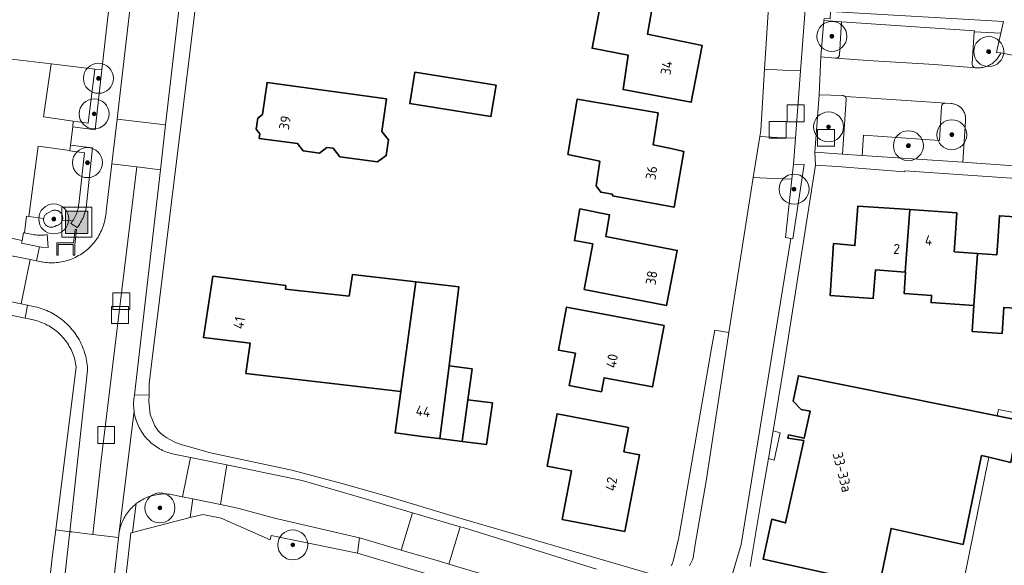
# Model space of a CAD drawing. Extents: x 154222 to 160093, y 456746 to 462495.
# Tile 56 of 254: x 157728 to 157859, y 460602 to 460674. Entities that reach past the tile are written whole.
import ezdxf
from ezdxf.enums import TextEntityAlignment as Align

# ---------------------------------------------------------------- set-up
doc = ezdxf.new("R2010")
doc.units = 0
doc.header["$LTSCALE"] = 0.75
doc.layers.get('0').update_dxf_attribs({"linetype": 'CONTINUOUS'})
for name, color, linetype, lineweight in [('B-XX-GR-BEPLANTING_CULTUUR_BODEMBEDEKKER-GV', 252, 'CONTINUOUS', 18), ('B-XX-GR-BEPLANTING_CULTUUR_BOSPLANTSOEN-GV', 252, 'CONTINUOUS', 18), ('B-XX-GR-BEPLANTING_CULTUUR_HEESTERS-GV', 252, 'CONTINUOUS', 18), ('B-XX-GR-BEPLANTING_CULTUUR_ROOS-GV', 252, 'CONTINUOUS', 18), ('B-XX-GR-BOOM-S', 252, 'CONTINUOUS', 25), ('B-XX-GR-HAAG-GV', 252, 'CONTINUOUS', 13), ('B-XX-IE-MEUBILAIR_WEGMEUBILAIR-S', 252, 'CONTINUOUS', 25), ('B-XX-OG-BEBOUWING-GV', 6, 'CONTINUOUS', 35), ('B-XX-OG-BEBOUWING-T18', 1, 'CONTINUOUS', 18), ('B-XX-OG-TERREIN_ERF-GV', 252, 'CONTINUOUS', 18), ('B-XX-RI-GWA_RIOOLPUT-S', 252, 'CONTINUOUS', 25), ('B-XX-VH-VERHARDING_BETONSTRAATSTEEN-GV', 252, 'CONTINUOUS', 18), ('B-XX-VH-VERHARDING_HALFVERHARDING-GV', 252, 'CONTINUOUS', 18), ('B-XX-VH-VERHARDING_STRAATBAKSTEEN-GV', 252, 'CONTINUOUS', 18), ('B-XX-VH-VERHARDING_TEGEL-GV', 252, 'CONTINUOUS', 18)]:
    doc.layers.add(name, color=color, linetype=linetype, lineweight=lineweight)
doc.styles.add('NLCS-ISO-M-T18', font='NLCS-ISO.ttf', dxfattribs={"height": 1.8})

# ---------------------------------------------------------------- blocks, each defined once
blk = doc.blocks.new('SIE-WEG_AFVALBAK-SO')
at = {"linetype": 'ByBlock', "lineweight": 18}
h = blk.add_hatch(color=0, dxfattribs=at)
h.dxf.hatch_style = 1
h.paths.add_polyline_path([(-1.5, -1.5), (1.5, -1.5), (1.5, 1.5), (-1.5, 1.5)])
at = {"color": 0, "linetype": 'ByBlock', "lineweight": 18}
for points in [[(-2, -2), (2, -2), (2, 2), (-2, 2)], [(-1.5, -1.5), (1.5, -1.5), (1.5, 1.5), (-1.5, 1.5)]]:
    blk.add_lwpolyline(points, close=True, dxfattribs=at)
blk = doc.blocks.new('SRI-PUT_INSPECTIEPUT_RIOOLPUT-SO')
at = {"color": 0, "linetype": 'ByBlock', "lineweight": 18}
blk.add_lwpolyline([(-1.125, -1.125), (1.125, -1.125), (1.125, 1.125), (-1.125, 1.125)], close=True, dxfattribs=at)
blk = doc.blocks.new('SIE-WEG_ZITBANK-SO')
at = {"color": 0, "linetype": 'ByBlock', "lineweight": 18}
blk.add_lwpolyline([(-0.91, -1.63), (-0.91, -0.2), (1.09, -0.2), (1.09, -1.63), (1.29, -1.63), (1.29, -0.21), (1.54, 1.78), (1.33, 1.78), (1.11, 0), (-1.11, 0), (-1.11, -1.63)], close=True, dxfattribs=at)
blk = doc.blocks.new('SGR-BOOM_01-SO')
at = {"linetype": 'ByBlock', "lineweight": 18}
h = blk.add_hatch(color=0, dxfattribs=at)
h.dxf.hatch_style = 1
edge = h.paths.add_edge_path()
edge.add_arc((0, 0), 0.25, 0, 360)
at = {"color": 0, "linetype": 'ByBlock', "lineweight": 18}
for radius in [2, 0.25]:
    blk.add_circle((0, 0), radius, dxfattribs=at)

msp = doc.modelspace()

# ---------------------------------------------------------------- linework, layer by layer
at = {"layer": 'B-XX-GR-BEPLANTING_CULTUUR_BODEMBEDEKKER-GV'}
for points in [[(157858.856, 460674.23), (157835.784, 460675.573), (157835.73, 460674.598), (157834.939, 460674.644), (157834.916, 460674.363), (157837.256, 460674.181), (157854.982, 460672.978), (157854.975, 460672.872), (157858.507, 460672.669)], [(157738.611, 460667.775), (157737.673, 460667.881), (157736.79, 460660.693), (157734.805, 460660.936), (157734.727, 460660.205), (157737.702, 460659.761)], [(157737.375, 460657.362), (157734.438, 460657.723), (157734.354, 460657.032), (157734.348, 460656.982), (157736.295, 460656.701), (157735.541, 460649.853), (157735.514, 460649.659), (157735.478, 460649.462), (157735.435, 460649.267), (157735.383, 460649.074), (157735.324, 460648.882), (157735.258, 460648.694), (157735.184, 460648.508), (157735.102, 460648.325), (157735.014, 460648.145), (157734.918, 460647.97), (157734.815, 460647.798), (157734.711, 460647.639), (157734.706, 460647.63), (157734.589, 460647.467), (157734.467, 460647.309), (157735.328, 460646.745), (157735.404, 460646.849), (157735.537, 460647.041), (157735.663, 460647.238), (157735.783, 460647.439), (157735.896, 460647.644), (157736.001, 460647.852), (157736.1, 460648.065), (157736.191, 460648.28), (157736.274, 460648.499), (157736.35, 460648.72), (157736.419, 460648.943), (157736.48, 460649.169), (157736.533, 460649.397)], [(157832.284, 460655.155), (157830.878, 460655.183), (157830.652, 460653.187), (157829.775, 460645.423), (157830.523, 460645.28), (157830.789, 460645.23)], [(157728.284, 460646.043), (157728.167, 460646.065), (157727.981, 460645.043), (157727.914, 460644.675), (157730.276, 460644.203), (157730.533, 460644.151), (157731.442, 460644.089), (157731.301, 460645.808), (157731.113, 460645.776), (157730.924, 460645.751), (157730.734, 460645.735), (157730.544, 460645.726), (157730.353, 460645.725), (157730.163, 460645.733), (157729.973, 460645.748), (157729.784, 460645.772), (157729.595, 460645.803), (157729.472, 460645.828), (157728.669, 460645.967)]]:
    msp.add_lwpolyline(points, close=True, dxfattribs=at)
at = {"layer": 'B-XX-GR-BEPLANTING_CULTUUR_BOSPLANTSOEN-GV'}
msp.add_lwpolyline([(157865.514, 460621.001), (157858.183, 460622.484), (157858.014, 460621.645), (157860.815, 460621.079), (157859.834, 460615.433), (157856.9, 460616.126), (157852.874, 460596.168), (157852.847, 460596.173), (157850.518, 460589.5), (157851.449, 460589.315), (157853.416, 460588.922), (157858.967, 460587.814), (157860.456, 460594.852)], close=True, dxfattribs=at)
at = {"layer": 'B-XX-GR-BEPLANTING_CULTUUR_HEESTERS-GV'}
for points in [[(157837.256, 460674.181), (157834.916, 460674.363), (157834.527, 460669.53), (157836.463, 460669.327), (157836.524, 460669.325), (157836.585, 460669.331), (157836.645, 460669.345), (157836.703, 460669.367), (157836.757, 460669.396), (157836.807, 460669.431), (157836.852, 460669.473), (157836.891, 460669.521), (157836.924, 460669.573), (157836.949, 460669.628), (157836.967, 460669.687), (157836.977, 460669.748), (157836.98, 460669.795)], [(157858.507, 460672.669), (157854.975, 460672.872), (157854.691, 460668.622), (157854.685, 460668.56), (157854.687, 460668.498), (157854.697, 460668.437), (157854.715, 460668.377), (157854.74, 460668.32), (157854.772, 460668.267), (157854.811, 460668.219), (157854.856, 460668.176), (157854.906, 460668.139), (157854.96, 460668.109), (157855.018, 460668.085), (157855.078, 460668.07), (157855.13, 460668.063), (157855.292, 460668.05), (157855.454, 460668.045), (157855.616, 460668.048), (157855.778, 460668.059), (157855.939, 460668.077), (157856.099, 460668.104), (157856.258, 460668.139), (157856.415, 460668.181), (157856.569, 460668.231), (157856.721, 460668.289), (157856.869, 460668.354), (157857.014, 460668.426), (157857.156, 460668.506), (157857.294, 460668.592), (157857.427, 460668.685), (157857.555, 460668.784), (157857.678, 460668.889), (157857.796, 460669.001), (157857.908, 460669.118), (157858.015, 460669.241), (157858.115, 460669.368), (157858.209, 460669.501), (157858.296, 460669.637), (157858.376, 460669.778), (157858.45, 460669.923), (157858.501, 460670.037), (157857.914, 460670.106), (157857.983, 460670.32)], [(157837.405, 460664.344), (157834.278, 460664.466), (157833.694, 460656.82), (157837.377, 460656.551), (157837.88, 460663.846), (157837.883, 460663.906), (157837.878, 460663.965), (157837.866, 460664.023), (157837.845, 460664.08), (157837.817, 460664.132), (157837.783, 460664.181), (157837.75, 460664.217), (157837.742, 460664.225), (157837.696, 460664.262), (157837.645, 460664.294), (157837.591, 460664.318), (157837.533, 460664.335), (157837.474, 460664.344), (157837.415, 460664.345)], [(157851.895, 460663.292), (157851.137, 460663.356), (157851.073, 460663.356), (157851.011, 460663.347), (157850.95, 460663.331), (157850.892, 460663.307), (157850.837, 460663.276), (157850.787, 460663.238), (157850.742, 460663.195), (157850.703, 460663.146), (157850.67, 460663.092), (157850.645, 460663.034), (157850.627, 460662.974), (157850.616, 460662.912), (157850.614, 460662.872), (157850.323, 460658.376), (157840.189, 460659.079), (157840.013, 460656.357), (157853.46, 460655.46), (157853.799, 460660.941), (157853.814, 460661.068), (157853.821, 460661.196), (157853.82, 460661.324), (157853.811, 460661.452), (157853.794, 460661.579), (157853.769, 460661.705), (157853.736, 460661.829), (157853.696, 460661.95), (157853.648, 460662.069), (157853.593, 460662.185), (157853.53, 460662.297), (157853.461, 460662.405), (157853.385, 460662.508), (157853.304, 460662.606), (157853.216, 460662.699), (157853.122, 460662.787), (157853.023, 460662.868), (157852.919, 460662.943), (157852.811, 460663.012), (157852.698, 460663.073), (157852.582, 460663.128), (157852.463, 460663.175), (157852.341, 460663.214), (157852.217, 460663.246), (157852.091, 460663.27), (157851.964, 460663.287)]]:
    msp.add_lwpolyline(points, close=True, dxfattribs=at)
at = {"layer": 'B-XX-GR-BEPLANTING_CULTUUR_ROOS-GV'}
for points in [[(157732.466, 460649.059), (157732.376, 460649.065), (157732.285, 460649.062), (157732.194, 460649.051), (157732.105, 460649.033), (157732.018, 460649.006), (157731.935, 460648.973), (157731.441, 460648.724), (157731.361, 460648.683), (157731.285, 460648.636), (157731.213, 460648.582), (157731.146, 460648.521), (157731.085, 460648.455), (157731.03, 460648.384), (157730.982, 460648.308), (157730.941, 460648.229), (157730.906, 460648.146), (157730.88, 460648.06), (157730.861, 460647.972), (157730.859, 460647.953), (157730.85, 460647.883), (157730.847, 460647.793), (157730.852, 460647.703), (157730.865, 460647.614), (157730.885, 460647.527), (157730.914, 460647.442), (157730.95, 460647.359), (157730.993, 460647.28), (157731.043, 460647.205), (157731.099, 460647.135), (157731.162, 460647.071), (157731.229, 460647.012), (157731.302, 460646.959), (157731.38, 460646.913), (157731.46, 460646.874), (157731.545, 460646.843), (157731.631, 460646.819), (157731.72, 460646.803), (157731.809, 460646.795), (157731.899, 460646.794), (157731.989, 460646.802), (157732.077, 460646.818), (157732.164, 460646.841), (157732.245, 460646.871), (157732.362, 460646.9), (157732.565, 460647.004), (157732.768, 460647.076), (157732.85, 460647.115), (157732.928, 460647.162), (157733.002, 460647.215), (157733.071, 460647.274), (157733.135, 460647.339), (157733.192, 460647.41), (157733.243, 460647.485), (157733.288, 460647.565), (157733.325, 460647.648), (157733.354, 460647.734), (157733.358, 460647.749), (157733.376, 460647.822), (157733.391, 460647.912), (157733.397, 460648.003), (157733.395, 460648.094), (157733.385, 460648.185), (157733.368, 460648.274), (157733.343, 460648.361), (157733.31, 460648.446), (157733.269, 460648.528), (157733.222, 460648.605), (157733.168, 460648.679), (157733.108, 460648.747), (157733.042, 460648.81), (157732.971, 460648.867), (157732.895, 460648.917), (157732.815, 460648.96), (157732.731, 460648.996), (157732.645, 460649.025), (157732.556, 460649.046)], [(157829.073, 460619.381), (157828.131, 460619.626), (157827.508, 460615.94), (157828.272, 460615.753)]]:
    msp.add_lwpolyline(points, close=True, dxfattribs=at)
at = {"layer": 'B-XX-GR-HAAG-GV'}
for points in [[(157858.856, 460674.23), (157835.784, 460675.573), (157835.73, 460674.598), (157834.939, 460674.644), (157834.916, 460674.363), (157837.256, 460674.181), (157854.982, 460672.978), (157854.975, 460672.872), (157858.507, 460672.669)], [(157738.611, 460667.775), (157737.673, 460667.881), (157736.79, 460660.693), (157734.805, 460660.936), (157734.727, 460660.205), (157737.702, 460659.761)], [(157737.375, 460657.362), (157734.438, 460657.723), (157734.354, 460657.032), (157734.348, 460656.982), (157736.295, 460656.701), (157735.541, 460649.853), (157735.514, 460649.659), (157735.478, 460649.462), (157735.435, 460649.267), (157735.383, 460649.074), (157735.324, 460648.882), (157735.258, 460648.694), (157735.184, 460648.508), (157735.102, 460648.325), (157735.014, 460648.145), (157734.918, 460647.97), (157734.815, 460647.798), (157734.711, 460647.639), (157734.706, 460647.63), (157734.589, 460647.467), (157734.467, 460647.309), (157735.328, 460646.745), (157735.404, 460646.849), (157735.537, 460647.041), (157735.663, 460647.238), (157735.783, 460647.439), (157735.896, 460647.644), (157736.001, 460647.852), (157736.1, 460648.065), (157736.191, 460648.28), (157736.274, 460648.499), (157736.35, 460648.72), (157736.419, 460648.943), (157736.48, 460649.169), (157736.533, 460649.397)], [(157832.284, 460655.155), (157830.878, 460655.183), (157830.652, 460653.187), (157829.775, 460645.423), (157830.523, 460645.28), (157830.789, 460645.23)], [(157728.284, 460646.043), (157728.167, 460646.065), (157727.981, 460645.043), (157727.914, 460644.675), (157730.276, 460644.203), (157730.533, 460644.151), (157731.442, 460644.089), (157731.301, 460645.808), (157731.113, 460645.776), (157730.924, 460645.751), (157730.734, 460645.735), (157730.544, 460645.726), (157730.353, 460645.725), (157730.163, 460645.733), (157729.973, 460645.748), (157729.784, 460645.772), (157729.595, 460645.803), (157729.472, 460645.828), (157728.669, 460645.967)]]:
    msp.add_lwpolyline(points, close=True, dxfattribs=at)
at = {"layer": 'B-XX-OG-BEBOUWING-GV'}
for points in [[(157811.903, 460675.552), (157805.168, 460676.752), (157804.003, 460670.669), (157808.83, 460669.726), (157808.132, 460665.154), (157817.232, 460663.457), (157818.663, 460671.048), (157814.829, 460671.83), (157811.37, 460672.536)], [(157791.198, 460665.735), (157780.358, 460667.487), (157779.681, 460663.294), (157790.51, 460661.544)], [(157776.572, 460663.923), (157760.655, 460666.11), (157760.052, 460661.834), (157759.42, 460661.358), (157759.21, 460659.873), (157759.687, 460659.24), (157759.6, 460658.626), (157764.725, 460657.946), (157765.474, 460656.979), (157767.635, 460656.692), (157768.611, 460657.43), (157769.454, 460657.318), (157770.342, 460656.192), (157775.389, 460655.522), (157776.542, 460656.358), (157776.828, 460658.437), (157775.973, 460659.564)], [(157812.81, 460662.056), (157802.027, 460663.892), (157800.773, 460656.514), (157805.023, 460655.586), (157804.548, 460652.325), (157805.154, 460651.48), (157806.74, 460651.185), (157806.71, 460650.987), (157814.938, 460649.454), (157816.223, 460656.914), (157814.524, 460657.276), (157812.126, 460657.788)], [(157846.382, 460649.138), (157839.438, 460649.59), (157839.045, 460644.342), (157836.197, 460644.62), (157835.758, 460637.67), (157841.508, 460637.313), (157841.811, 460641.111), (157845.744, 460640.814)], [(157802.373, 460649.253), (157801.645, 460645.004), (157804.085, 460644.585), (157802.929, 460638.503), (157813.903, 460636.345), (157815.35, 460643.704), (157805.822, 460645.579), (157806.317, 460648.467)], [(157852.637, 460648.73), (157846.382, 460649.138), (157845.744, 460640.814), (157845.819, 460640.808), (157845.63, 460637.946), (157849.272, 460637.706), (157849.209, 460636.739), (157854.926, 460636.361), (157855.382, 460643.311), (157852.295, 460643.53), (157852.413, 460645.326)], [(157859.713, 460648.234), (157858.335, 460648.324), (157858.111, 460644.92), (157857.993, 460643.125), (157855.382, 460643.311), (157854.926, 460636.361), (157854.696, 460632.869), (157858.686, 460632.606), (157858.915, 460636.098), (157860.454, 460635.996), (157864.486, 460635.723), (157865.314, 460647.869)], [(157753.41, 460640.274), (157752.168, 460632.088), (157758.415, 460631.316), (157757.821, 460627.298), (157778.48, 460624.872), (157780.492, 460639.501), (157772.026, 460640.483), (157771.591, 460637.616), (157763.11, 460638.549), (157763.151, 460639.024)], [(157786.21, 460638.837), (157780.492, 460639.501), (157778.48, 460624.872), (157777.722, 460619.36), (157779.045, 460619.178), (157781.306, 460618.897), (157783.601, 460618.611), (157783.675, 460618.604), (157784.919, 460628.3)], [(157813.597, 460633.676), (157800.602, 460636.157), (157799.506, 460630.421), (157801.775, 460629.987), (157800.952, 460625.675), (157805.235, 460624.857), (157805.592, 460626.724), (157812.034, 460625.493)], [(157787.986, 460627.932), (157784.919, 460628.3), (157783.675, 460618.604), (157783.601, 460618.611), (157786.652, 460618.232), (157787.418, 460623.798)], [(157858.014, 460621.645), (157831.522, 460626.997), (157830.835, 460623.595), (157831.903, 460622.511), (157833.074, 460622.274), (157832.284, 460618.662), (157830.186, 460619.091), (157830.114, 460618.665), (157832.217, 460618.354), (157829.815, 460607.372), (157827.985, 460607.885), (157826.802, 460602.538), (157842.323, 460599.125), (157843.881, 460606.622), (157853.487, 460604.509), (157855.949, 460616.351), (157856.9, 460616.126), (157859.834, 460615.433), (157860.815, 460621.079)], [(157790.693, 460623.398), (157787.418, 460623.798), (157786.652, 460618.232), (157789.927, 460617.825)], [(157808.858, 460620.104), (157799.33, 460621.923), (157797.997, 460614.939), (157801.248, 460614.318), (157800.01, 460607.835), (157808.359, 460606.241), (157810.309, 460616.456), (157808.239, 460616.863)]]:
    msp.add_lwpolyline(points, close=True, dxfattribs=at)
at = {"layer": 'B-XX-OG-TERREIN_ERF-GV'}
for points in [[(157878.617, 460739.552), (157840.205, 460742.133), (157840.056, 460742.143), (157839.794, 460738.38), (157838.409, 460715.108), (157835.784, 460675.573), (157858.856, 460674.23), (157858.507, 460672.669), (157857.983, 460670.32), (157857.914, 460670.106), (157858.501, 460670.037), (157860.941, 460669.58)], [(157814.561, 460601.692), (157814.657, 460601.868), (157814.738, 460602.05), (157814.805, 460602.238), (157814.816, 460602.277), (157815.528, 460605.221), (157815.548, 460605.317), (157815.582, 460605.512), (157815.604, 460605.683), (157817.307, 460615.484), (157819.942, 460630.661), (157820.361, 460633.078), (157822.25, 460632.754), (157825.495, 460653.408), (157826.354, 460658.876), (157826.484, 460659.701), (157827.008, 460667.873), (157828.823, 460696.181)], [(157753.198, 460693.454), (157750.165, 460668.587), (157746.298, 460637.121), (157745.272, 460628.901), (157744.939, 460625.929), (157744.905, 460624.413), (157744.888, 460623.639), (157745.077, 460621.819), (157745.66, 460620.321), (157746.149, 460619.589), (157746.421, 460619.35), (157746.704, 460619.123), (157746.996, 460618.909), (157747.298, 460618.707), (157747.608, 460618.52), (157747.927, 460618.346), (157748.252, 460618.186), (157748.584, 460618.041), (157748.923, 460617.911), (157749.267, 460617.796), (157749.524, 460617.72), (157753.117, 460616.729), (157763.962, 460614.388), (157770.779, 460612.565), (157776.602, 460610.946), (157785.931, 460608.124), (157811.803, 460600.559)], [(157726.542, 460669.219), (157731.834, 460668.583), (157737.673, 460667.881), (157738.611, 460667.775), (157740.028, 460680.257), (157740.217, 460681.047), (157733.003, 460682.041), (157726.651, 460682.897)], [(157877.345, 460652.151), (157845.715, 460654.335), (157845.674, 460654.193), (157836.69, 460654.875), (157833.786, 460655.069), (157829.592, 460628.272), (157828.131, 460619.626), (157829.073, 460619.381), (157828.272, 460615.753), (157827.508, 460615.94), (157826.656, 460610.899), (157825.077, 460601.561)], [(157860.454, 460635.996), (157858.915, 460636.098), (157858.686, 460632.606), (157854.696, 460632.869), (157854.926, 460636.361), (157849.209, 460636.739), (157849.272, 460637.706), (157845.63, 460637.946), (157845.819, 460640.808), (157845.744, 460640.814), (157841.811, 460641.111), (157841.508, 460637.313), (157835.758, 460637.67), (157836.197, 460644.62), (157839.045, 460644.342), (157839.438, 460649.59), (157846.382, 460649.138), (157852.637, 460648.73), (157852.413, 460645.326), (157852.295, 460643.53), (157855.382, 460643.311), (157857.993, 460643.125), (157858.111, 460644.92), (157858.335, 460648.324), (157859.713, 460648.234)], [(157726.791, 460556.361), (157732.05, 460603.106), (157732.466, 460606.422), (157735.197, 460628.163), (157735.163, 460628.4), (157735.12, 460628.64), (157735.069, 460628.878), (157735.01, 460629.114), (157734.944, 460629.349), (157734.87, 460629.581), (157734.789, 460629.81), (157734.7, 460630.037), (157734.603, 460630.261), (157734.499, 460630.481), (157734.389, 460630.698), (157734.271, 460630.911), (157734.146, 460631.12), (157734.014, 460631.325), (157733.876, 460631.525), (157733.731, 460631.721), (157733.58, 460631.912), (157733.422, 460632.098), (157733.259, 460632.278), (157733.09, 460632.454), (157732.915, 460632.623), (157732.734, 460632.787), (157732.549, 460632.944), (157732.358, 460633.096), (157732.163, 460633.241), (157731.962, 460633.38), (157731.758, 460633.512), (157731.549, 460633.637), (157731.336, 460633.755), (157731.119, 460633.866), (157730.899, 460633.97), (157730.675, 460634.067), (157730.449, 460634.156), (157730.219, 460634.238), (157729.987, 460634.312), (157729.753, 460634.379), (157729.517, 460634.438), (157729.279, 460634.489), (157729.039, 460634.532), (157728.396, 460634.666), (157714.966, 460637.464)], [(157852.874, 460596.168), (157856.9, 460616.126), (157855.949, 460616.351), (157853.487, 460604.509), (157843.881, 460606.622), (157842.323, 460599.125), (157826.802, 460602.538), (157827.985, 460607.885), (157829.815, 460607.372), (157832.217, 460618.354), (157830.114, 460618.665), (157830.186, 460619.091), (157832.284, 460618.662), (157833.074, 460622.274), (157831.903, 460622.511), (157830.835, 460623.595), (157831.522, 460626.997), (157858.014, 460621.645), (157858.183, 460622.484), (157865.514, 460621.001)], [(157809.515, 460592.374), (157772.724, 460603.348), (157761.176, 460605.688), (157761.055, 460605.093), (157754.505, 460607.98), (157752.086, 460608.501), (157750.411, 460608.069), (157742.698, 460606.082), (157742.462, 460606.021), (157740.484, 460588.139)]]:
    msp.add_lwpolyline(points, dxfattribs=at)
for points in [[(157811.903, 460675.552), (157811.37, 460672.536), (157814.829, 460671.83), (157818.663, 460671.048), (157817.232, 460663.457), (157808.132, 460665.154), (157808.83, 460669.726), (157804.003, 460670.669), (157805.168, 460676.752)], [(157791.198, 460665.735), (157790.51, 460661.544), (157779.681, 460663.294), (157780.358, 460667.487)], [(157776.572, 460663.923), (157775.973, 460659.564), (157776.828, 460658.437), (157776.542, 460656.358), (157775.389, 460655.522), (157770.342, 460656.192), (157769.454, 460657.318), (157768.611, 460657.43), (157767.635, 460656.692), (157765.474, 460656.979), (157764.725, 460657.946), (157759.6, 460658.626), (157759.687, 460659.24), (157759.21, 460659.873), (157759.42, 460661.358), (157760.052, 460661.834), (157760.655, 460666.11)], [(157812.81, 460662.056), (157812.126, 460657.788), (157814.524, 460657.276), (157816.223, 460656.914), (157814.938, 460649.454), (157806.71, 460650.987), (157806.74, 460651.185), (157805.154, 460651.48), (157804.548, 460652.325), (157805.023, 460655.586), (157800.773, 460656.514), (157802.027, 460663.892)], [(157802.373, 460649.253), (157806.317, 460648.467), (157805.822, 460645.579), (157815.35, 460643.704), (157813.903, 460636.345), (157802.929, 460638.503), (157804.085, 460644.585), (157801.645, 460645.004)], [(157786.21, 460638.837), (157784.919, 460628.3), (157787.986, 460627.932), (157787.418, 460623.798), (157790.693, 460623.398), (157789.927, 460617.825), (157786.652, 460618.232), (157783.601, 460618.611), (157781.306, 460618.897), (157779.045, 460619.178), (157777.722, 460619.36), (157778.48, 460624.872), (157757.821, 460627.298), (157758.415, 460631.316), (157752.168, 460632.088), (157753.41, 460640.274), (157763.151, 460639.024), (157763.11, 460638.549), (157771.591, 460637.616), (157772.026, 460640.483), (157780.492, 460639.501)], [(157813.597, 460633.676), (157812.034, 460625.493), (157805.592, 460626.724), (157805.235, 460624.857), (157800.952, 460625.675), (157801.775, 460629.987), (157799.506, 460630.421), (157800.602, 460636.157)], [(157808.858, 460620.104), (157808.239, 460616.863), (157810.309, 460616.456), (157808.359, 460606.241), (157800.01, 460607.835), (157801.248, 460614.318), (157797.997, 460614.939), (157799.33, 460621.923)]]:
    msp.add_lwpolyline(points, close=True, dxfattribs=at)
at = {"layer": 'B-XX-VH-VERHARDING_BETONSTRAATSTEEN-GV'}
for points in [[(157755.676, 460734.733), (157749.213, 460735.45), (157749.175, 460734.97), (157749.109, 460734.237), (157749.035, 460733.505), (157748.976, 460732.971), (157745.316, 460701.513), (157743.534, 460686.093), (157742.899, 460680.597), (157742.877, 460680.403), (157740.921, 460663.561), (157740.645, 460661.219), (157747.113, 460660.442), (157750.873, 460693.047)], [(157737.673, 460667.881), (157731.834, 460668.583), (157730.821, 460661.537), (157734.805, 460660.936), (157736.79, 460660.693)], [(157747.113, 460660.442), (157740.645, 460661.219), (157739.943, 460655.255), (157743.291, 460654.84), (157746.422, 460654.452)], [(157734.354, 460657.032), (157730.121, 460657.588), (157728.89, 460648.216), (157730.859, 460647.953), (157730.861, 460647.972), (157730.88, 460648.06), (157730.906, 460648.146), (157730.941, 460648.229), (157730.982, 460648.308), (157731.03, 460648.384), (157731.085, 460648.455), (157731.146, 460648.521), (157731.213, 460648.582), (157731.285, 460648.636), (157731.361, 460648.683), (157731.441, 460648.724), (157731.935, 460648.973), (157732.018, 460649.006), (157732.105, 460649.033), (157732.194, 460649.051), (157732.285, 460649.062), (157732.376, 460649.065), (157732.466, 460649.059), (157732.556, 460649.046), (157732.645, 460649.025), (157732.731, 460648.996), (157732.815, 460648.96), (157732.895, 460648.917), (157732.971, 460648.867), (157733.042, 460648.81), (157733.108, 460648.747), (157733.168, 460648.679), (157733.222, 460648.605), (157733.269, 460648.528), (157733.31, 460648.446), (157733.343, 460648.361), (157733.368, 460648.274), (157733.385, 460648.185), (157733.395, 460648.094), (157733.397, 460648.003), (157733.391, 460647.912), (157733.376, 460647.822), (157733.358, 460647.749), (157734.711, 460647.639), (157734.815, 460647.798), (157734.918, 460647.97), (157735.014, 460648.145), (157735.102, 460648.325), (157735.184, 460648.508), (157735.258, 460648.694), (157735.324, 460648.882), (157735.383, 460649.074), (157735.435, 460649.267), (157735.478, 460649.462), (157735.514, 460649.659), (157735.541, 460649.853), (157736.295, 460656.701), (157734.348, 460656.982)], [(157743.291, 460654.84), (157739.943, 460655.255), (157739.196, 460648.91), (157739.177, 460648.669), (157739.15, 460648.429), (157739.115, 460648.189), (157739.073, 460647.951), (157739.022, 460647.715), (157738.964, 460647.48), (157738.897, 460647.247), (157738.824, 460647.017), (157738.742, 460646.789), (157738.653, 460646.564), (157738.557, 460646.342), (157738.454, 460646.124), (157738.343, 460645.909), (157738.225, 460645.697), (157738.101, 460645.49), (157737.969, 460645.287), (157737.831, 460645.089), (157737.687, 460644.895), (157737.536, 460644.706), (157737.378, 460644.522), (157737.215, 460644.343), (157737.047, 460644.17), (157736.872, 460644.003), (157736.692, 460643.841), (157736.507, 460643.685), (157736.317, 460643.536), (157736.122, 460643.393), (157735.922, 460643.257), (157735.718, 460643.127), (157735.509, 460643.004), (157735.297, 460642.888), (157735.081, 460642.779), (157734.862, 460642.677), (157734.639, 460642.583), (157734.413, 460642.496), (157734.185, 460642.417), (157733.954, 460642.345), (157733.721, 460642.281), (157733.486, 460642.224), (157733.249, 460642.176), (157733.01, 460642.135), (157732.771, 460642.102), (157732.53, 460642.077), (157732.289, 460642.06), (157732.047, 460642.051), (157731.805, 460642.05), (157731.563, 460642.057), (157731.322, 460642.072), (157731.081, 460642.095), (157730.841, 460642.126), (157730.603, 460642.165), (157730.497, 460642.185), (157729.907, 460642.304), (157729.06, 460642.474), (157727.863, 460636.568), (157728.713, 460636.396), (157729.463, 460636.244), (157729.726, 460636.188), (157729.987, 460636.123), (157730.246, 460636.051), (157730.502, 460635.972), (157730.756, 460635.884), (157731.008, 460635.789), (157731.256, 460635.687), (157731.502, 460635.578), (157731.744, 460635.461), (157731.982, 460635.337), (157732.217, 460635.206), (157732.447, 460635.068), (157732.674, 460634.923), (157732.896, 460634.771), (157733.113, 460634.613), (157733.326, 460634.449), (157733.533, 460634.278), (157733.736, 460634.102), (157733.933, 460633.919), (157734.124, 460633.73), (157734.31, 460633.536), (157734.49, 460633.337), (157734.664, 460633.132), (157734.832, 460632.922), (157734.994, 460632.707), (157735.149, 460632.488), (157735.297, 460632.264), (157735.439, 460632.035), (157735.573, 460631.803), (157735.701, 460631.567), (157735.822, 460631.326), (157735.936, 460631.083), (157736.042, 460630.836), (157736.141, 460630.586), (157736.232, 460630.333), (157736.316, 460630.078), (157736.392, 460629.82), (157736.461, 460629.56), (157736.521, 460629.299), (157736.574, 460629.035), (157736.619, 460628.77), (157736.656, 460628.504), (157736.685, 460628.237), (157736.707, 460627.969), (157736.718, 460627.753), (157734.335, 460606.197), (157734.61, 460606.164), (157737.431, 460605.823), (157738.495, 460615.371)], [(157746.422, 460654.452), (157743.291, 460654.84), (157738.495, 460615.371), (157737.431, 460605.823), (157740.854, 460605.41), (157740.855, 460605.432), (157740.87, 460605.652), (157740.894, 460605.872), (157740.925, 460606.091), (157740.936, 460606.154), (157742.906, 460622.293), (157742.88, 460622.525), (157742.861, 460622.758), (157742.851, 460622.991), (157742.848, 460623.224), (157742.854, 460623.458), (157742.867, 460623.691), (157742.888, 460623.923), (157742.918, 460624.155), (157742.955, 460624.385), (157742.96, 460624.428)], [(157729.06, 460642.474), (157721.339, 460644.025), (157720.208, 460638.119), (157727.863, 460636.568)], [(157742.941, 460622.063), (157742.906, 460622.293), (157740.936, 460606.154), (157740.964, 460606.309), (157741.011, 460606.525), (157741.066, 460606.739), (157741.129, 460606.951), (157741.199, 460607.161), (157741.277, 460607.368), (157741.362, 460607.572), (157741.454, 460607.773), (157741.554, 460607.97), (157741.661, 460608.164), (157741.774, 460608.353), (157741.895, 460608.539), (157742.022, 460608.72), (157742.155, 460608.896), (157742.295, 460609.067), (157742.441, 460609.233), (157742.593, 460609.394), (157742.751, 460609.549), (157742.914, 460609.698), (157743.082, 460609.842), (157743.198, 460609.934), (157743.255, 460609.979), (157743.434, 460610.109), (157743.617, 460610.234), (157743.804, 460610.351), (157743.995, 460610.462), (157744.191, 460610.566), (157744.39, 460610.662), (157744.592, 460610.751), (157744.797, 460610.833), (157745.005, 460610.908), (157745.216, 460610.975), (157745.429, 460611.034), (157745.644, 460611.085), (157745.861, 460611.129), (157746.079, 460611.165), (157746.299, 460611.192), (157746.519, 460611.212), (157746.74, 460611.224), (157746.961, 460611.228), (157747.182, 460611.224), (157747.402, 460611.212), (157747.623, 460611.192), (157747.842, 460611.164), (157749.383, 460610.848), (157750.428, 460616.082), (157748.435, 460616.484), (157748.265, 460616.517), (157748.038, 460616.569), (157747.812, 460616.628), (157747.589, 460616.695), (157747.367, 460616.77), (157747.149, 460616.852), (157746.933, 460616.942), (157746.721, 460617.039), (157746.512, 460617.143), (157746.307, 460617.254), (157746.106, 460617.373), (157745.909, 460617.498), (157745.716, 460617.63), (157745.528, 460617.768), (157745.345, 460617.913), (157745.167, 460618.063), (157744.995, 460618.22), (157744.827, 460618.383), (157744.666, 460618.551), (157744.51, 460618.725), (157744.36, 460618.904), (157744.216, 460619.088), (157744.079, 460619.277), (157743.949, 460619.47), (157743.825, 460619.668), (157743.708, 460619.87), (157743.598, 460620.076), (157743.495, 460620.286), (157743.399, 460620.499), (157743.311, 460620.714), (157743.23, 460620.933), (157743.157, 460621.155), (157743.091, 460621.379), (157743.033, 460621.605), (157742.983, 460621.833)], [(157755.263, 460615.108), (157750.428, 460616.082), (157749.383, 460610.848), (157750.74, 460610.57), (157754.435, 460609.812)], [(157747.182, 460611.224), (157746.961, 460611.228), (157746.74, 460611.224), (157746.519, 460611.212), (157746.299, 460611.192), (157746.079, 460611.165), (157745.861, 460611.129), (157745.644, 460611.085), (157745.429, 460611.034), (157745.216, 460610.975), (157745.005, 460610.908), (157744.797, 460610.833), (157744.592, 460610.751), (157744.39, 460610.662), (157744.191, 460610.566), (157743.995, 460610.462), (157743.804, 460610.351), (157743.617, 460610.234), (157743.434, 460610.109), (157743.255, 460609.979), (157743.198, 460609.934), (157742.698, 460606.082), (157750.411, 460608.069), (157750.74, 460610.57), (157749.383, 460610.848), (157747.842, 460611.164), (157747.623, 460611.192), (157747.402, 460611.212)], [(157734.61, 460606.164), (157734.335, 460606.197), (157733.987, 460603.05), (157728.829, 460556.239), (157725.248, 460524.734), (157731.74, 460523.996), (157733.298, 460537.841), (157740.852, 460605.368), (157740.854, 460605.41), (157737.431, 460605.823)]]:
    msp.add_lwpolyline(points, close=True, dxfattribs=at)
for points in [[(157750.873, 460693.047), (157747.113, 460660.442), (157746.422, 460654.452), (157742.96, 460624.428), (157744.905, 460624.413), (157744.939, 460625.929), (157745.272, 460628.901), (157746.298, 460637.121), (157750.165, 460668.587), (157753.198, 460693.454)], [(157740.484, 460588.139), (157742.462, 460606.021), (157742.698, 460606.082), (157743.198, 460609.934), (157743.082, 460609.842), (157742.914, 460609.698), (157742.751, 460609.549), (157742.593, 460609.394), (157742.441, 460609.233), (157742.295, 460609.067), (157742.155, 460608.896), (157742.022, 460608.72), (157741.895, 460608.539), (157741.774, 460608.353), (157741.661, 460608.164), (157741.554, 460607.97), (157741.454, 460607.773), (157741.362, 460607.572), (157741.277, 460607.368), (157741.199, 460607.161), (157741.129, 460606.951), (157741.066, 460606.739), (157741.011, 460606.525), (157740.964, 460606.309), (157740.936, 460606.154), (157740.925, 460606.091), (157740.894, 460605.872), (157740.87, 460605.652), (157740.855, 460605.432), (157740.854, 460605.41), (157740.852, 460605.368), (157733.298, 460537.841)], [(157725.248, 460524.734), (157728.829, 460556.239), (157733.987, 460603.05), (157734.335, 460606.197), (157732.466, 460606.422), (157732.05, 460603.106), (157726.791, 460556.361), (157722.818, 460520.933)]]:
    msp.add_lwpolyline(points, dxfattribs=at)
at = {"layer": 'B-XX-VH-VERHARDING_HALFVERHARDING-GV'}
msp.add_lwpolyline([(157754.435, 460609.812), (157750.74, 460610.57), (157750.411, 460608.069), (157752.086, 460608.501), (157754.505, 460607.98), (157761.055, 460605.093), (157761.176, 460605.688), (157772.724, 460603.348), (157772.977, 460605.385), (157761.647, 460608.002), (157756.758, 460609.336)], close=True, dxfattribs=at)
at = {"layer": 'B-XX-VH-VERHARDING_STRAATBAKSTEEN-GV'}
for points in [[(157828.823, 460696.181), (157827.008, 460667.873), (157829.424, 460667.738), (157831.815, 460667.663), (157832.648, 460678.761)], [(157860.941, 460669.58), (157858.501, 460670.037), (157858.45, 460669.923), (157858.376, 460669.778), (157858.296, 460669.637), (157858.209, 460669.501), (157858.115, 460669.368), (157858.015, 460669.241), (157857.908, 460669.118), (157857.796, 460669.001), (157857.678, 460668.889), (157857.555, 460668.784), (157857.427, 460668.685), (157857.294, 460668.592), (157857.156, 460668.506), (157857.014, 460668.426), (157856.869, 460668.354), (157856.721, 460668.289), (157856.569, 460668.231), (157856.415, 460668.181), (157856.258, 460668.139), (157856.099, 460668.104), (157855.939, 460668.077), (157855.778, 460668.059), (157855.616, 460668.048), (157855.454, 460668.045), (157855.292, 460668.05), (157855.13, 460668.063), (157849.685, 460668.474), (157840.789, 460669.045), (157836.463, 460669.327), (157834.527, 460669.53), (157834.278, 460664.466), (157837.405, 460664.344), (157837.415, 460664.345), (157837.474, 460664.344), (157837.533, 460664.335), (157837.591, 460664.318), (157837.645, 460664.294), (157837.696, 460664.262), (157837.742, 460664.225), (157837.75, 460664.217), (157840.548, 460664.028), (157849.236, 460663.477), (157851.137, 460663.356), (157851.895, 460663.292), (157851.964, 460663.287), (157852.091, 460663.27), (157852.217, 460663.246), (157852.341, 460663.214), (157852.463, 460663.175), (157852.582, 460663.128), (157852.698, 460663.073), (157852.811, 460663.012), (157852.919, 460662.943), (157853.023, 460662.868), (157853.122, 460662.787), (157853.216, 460662.699), (157853.304, 460662.606), (157853.385, 460662.508), (157853.461, 460662.405), (157853.53, 460662.297), (157853.593, 460662.185), (157853.648, 460662.069), (157853.696, 460661.95), (157853.736, 460661.829), (157853.769, 460661.705), (157853.794, 460661.579), (157853.811, 460661.452), (157853.82, 460661.324), (157853.821, 460661.196), (157853.814, 460661.068), (157853.799, 460660.941), (157853.46, 460655.46), (157859.057, 460655.078)], [(157822.452, 460599.692), (157823.866, 460604.481), (157830.523, 460645.28), (157829.775, 460645.423), (157830.652, 460653.187), (157828.195, 460653.292), (157825.495, 460653.408), (157822.25, 460632.754), (157819.233, 460612.913), (157817.745, 460604.492), (157817.464, 460602.721), (157817.37, 460602.446), (157817.26, 460602.177), (157817.137, 460601.915), (157816.999, 460601.659)], [(157804.603, 460601.217), (157796.934, 460603.579), (157786.822, 460606.748), (157786.42, 460606.865), (157784.894, 460601.865), (157796.571, 460598.416)]]:
    msp.add_lwpolyline(points, dxfattribs=at)
for points in [[(157854.982, 460672.978), (157837.256, 460674.181), (157836.98, 460669.795), (157836.977, 460669.748), (157836.967, 460669.687), (157836.949, 460669.628), (157836.924, 460669.573), (157836.891, 460669.521), (157836.852, 460669.473), (157836.807, 460669.431), (157836.757, 460669.396), (157836.703, 460669.367), (157836.645, 460669.345), (157836.585, 460669.331), (157836.524, 460669.325), (157836.463, 460669.327), (157840.789, 460669.045), (157849.685, 460668.474), (157855.13, 460668.063), (157855.078, 460668.07), (157855.018, 460668.085), (157854.96, 460668.109), (157854.906, 460668.139), (157854.856, 460668.176), (157854.811, 460668.219), (157854.772, 460668.267), (157854.74, 460668.32), (157854.715, 460668.377), (157854.697, 460668.437), (157854.687, 460668.498), (157854.685, 460668.56), (157854.691, 460668.622), (157854.975, 460672.872)], [(157840.548, 460664.028), (157837.75, 460664.217), (157837.783, 460664.181), (157837.817, 460664.132), (157837.845, 460664.08), (157837.866, 460664.023), (157837.878, 460663.965), (157837.883, 460663.906), (157837.88, 460663.846), (157837.377, 460656.551), (157840.013, 460656.357), (157840.189, 460659.079), (157850.323, 460658.376), (157850.614, 460662.872), (157850.616, 460662.912), (157850.627, 460662.974), (157850.645, 460663.034), (157850.67, 460663.092), (157850.703, 460663.146), (157850.742, 460663.195), (157850.787, 460663.238), (157850.837, 460663.276), (157850.892, 460663.307), (157850.95, 460663.331), (157851.011, 460663.347), (157851.073, 460663.356), (157851.137, 460663.356), (157849.236, 460663.477)], [(157765.335, 460613.017), (157755.263, 460615.108), (157754.435, 460609.812), (157756.758, 460609.336), (157761.647, 460608.002), (157772.977, 460605.385), (157778.527, 460603.745), (157780.027, 460608.729), (157773.741, 460610.563)], [(157786.42, 460606.865), (157780.027, 460608.729), (157778.527, 460603.745), (157778.968, 460603.615), (157783.763, 460602.199), (157784.894, 460601.865)]]:
    msp.add_lwpolyline(points, close=True, dxfattribs=at)
at = {"layer": 'B-XX-VH-VERHARDING_TEGEL-GV'}
for points in [[(157740.028, 460680.257), (157738.611, 460667.775), (157737.702, 460659.761), (157734.727, 460660.205), (157734.438, 460657.723), (157737.375, 460657.362), (157736.533, 460649.397), (157736.48, 460649.169), (157736.419, 460648.943), (157736.35, 460648.72), (157736.274, 460648.499), (157736.191, 460648.28), (157736.1, 460648.065), (157736.001, 460647.852), (157735.896, 460647.644), (157735.783, 460647.439), (157735.663, 460647.238), (157735.537, 460647.041), (157735.404, 460646.849), (157735.328, 460646.745), (157734.467, 460647.309), (157734.589, 460647.467), (157734.706, 460647.63), (157734.711, 460647.639), (157733.358, 460647.749), (157733.354, 460647.734), (157733.325, 460647.648), (157733.288, 460647.565), (157733.243, 460647.485), (157733.192, 460647.41), (157733.135, 460647.339), (157733.071, 460647.274), (157733.002, 460647.215), (157732.928, 460647.162), (157732.85, 460647.115), (157732.768, 460647.076), (157732.565, 460647.004), (157732.362, 460646.9), (157732.245, 460646.871), (157732.164, 460646.841), (157732.077, 460646.818), (157731.989, 460646.802), (157731.899, 460646.794), (157731.809, 460646.795), (157731.72, 460646.803), (157731.631, 460646.819), (157731.545, 460646.843), (157731.46, 460646.874), (157731.38, 460646.913), (157731.302, 460646.959), (157731.229, 460647.012), (157731.162, 460647.071), (157731.099, 460647.135), (157731.043, 460647.205), (157730.993, 460647.28), (157730.95, 460647.359), (157730.914, 460647.442), (157730.885, 460647.527), (157730.865, 460647.614), (157730.852, 460647.703), (157730.847, 460647.793), (157730.85, 460647.883), (157730.859, 460647.953), (157728.89, 460648.216), (157728.585, 460648.257), (157728.284, 460646.043), (157728.669, 460645.967), (157729.472, 460645.828), (157729.595, 460645.803), (157729.784, 460645.772), (157729.973, 460645.748), (157730.163, 460645.733), (157730.353, 460645.725), (157730.544, 460645.726), (157730.734, 460645.735), (157730.924, 460645.751), (157731.113, 460645.776), (157731.301, 460645.808), (157731.442, 460644.089), (157730.533, 460644.151), (157730.276, 460644.203), (157729.907, 460642.304), (157730.497, 460642.185), (157730.603, 460642.165), (157730.841, 460642.126), (157731.081, 460642.095), (157731.322, 460642.072), (157731.563, 460642.057), (157731.805, 460642.05), (157732.047, 460642.051), (157732.289, 460642.06), (157732.53, 460642.077), (157732.771, 460642.102), (157733.01, 460642.135), (157733.249, 460642.176), (157733.486, 460642.224), (157733.721, 460642.281), (157733.954, 460642.345), (157734.185, 460642.417), (157734.413, 460642.496), (157734.639, 460642.583), (157734.862, 460642.677), (157735.081, 460642.779), (157735.297, 460642.888), (157735.509, 460643.004), (157735.718, 460643.127), (157735.922, 460643.257), (157736.122, 460643.393), (157736.317, 460643.536), (157736.507, 460643.685), (157736.692, 460643.841), (157736.872, 460644.003), (157737.047, 460644.17), (157737.215, 460644.343), (157737.378, 460644.522), (157737.536, 460644.706), (157737.687, 460644.895), (157737.831, 460645.089), (157737.969, 460645.287), (157738.101, 460645.49), (157738.225, 460645.697), (157738.343, 460645.909), (157738.454, 460646.124), (157738.557, 460646.342), (157738.653, 460646.564), (157738.742, 460646.789), (157738.824, 460647.017), (157738.897, 460647.247), (157738.964, 460647.48), (157739.022, 460647.715), (157739.073, 460647.951), (157739.115, 460648.189), (157739.15, 460648.429), (157739.177, 460648.669), (157739.196, 460648.91), (157739.943, 460655.255), (157740.645, 460661.219), (157740.921, 460663.561), (157742.877, 460680.403)], [(157832.648, 460678.761), (157831.815, 460667.663), (157831.14, 460658.671), (157830.878, 460655.183), (157832.284, 460655.155), (157830.789, 460645.23), (157830.523, 460645.28), (157823.866, 460604.481), (157822.452, 460599.692)], [(157825.077, 460601.561), (157826.656, 460610.899), (157827.508, 460615.94), (157828.131, 460619.626), (157829.592, 460628.272), (157833.786, 460655.069), (157833.694, 460656.82), (157834.278, 460664.466), (157834.527, 460669.53), (157834.916, 460674.363), (157834.939, 460674.644)], [(157723.25, 460645.99), (157727.981, 460645.043), (157728.167, 460646.065), (157728.284, 460646.043), (157728.585, 460648.257), (157728.89, 460648.216), (157730.121, 460657.588), (157734.354, 460657.032), (157734.438, 460657.723), (157734.727, 460660.205), (157734.805, 460660.936), (157730.821, 460661.537), (157731.834, 460668.583), (157726.542, 460669.219)], [(157721.339, 460644.025), (157729.06, 460642.474), (157729.907, 460642.304), (157730.276, 460644.203), (157727.914, 460644.675), (157727.981, 460645.043), (157723.25, 460645.99)], [(157816.999, 460601.659), (157817.137, 460601.915), (157817.26, 460602.177), (157817.37, 460602.446), (157817.464, 460602.721), (157817.745, 460604.492), (157819.233, 460612.913), (157822.25, 460632.754), (157820.361, 460633.078), (157819.942, 460630.661), (157817.307, 460615.484), (157815.604, 460605.683), (157815.582, 460605.512), (157815.548, 460605.317), (157815.528, 460605.221), (157814.816, 460602.277), (157814.805, 460602.238), (157814.738, 460602.05), (157814.657, 460601.868), (157814.561, 460601.692)], [(157811.803, 460600.559), (157785.931, 460608.124), (157776.602, 460610.946), (157770.779, 460612.565), (157763.962, 460614.388), (157753.117, 460616.729), (157749.524, 460617.72), (157749.267, 460617.796), (157748.923, 460617.911), (157748.584, 460618.041), (157748.252, 460618.186), (157747.927, 460618.346), (157747.608, 460618.52), (157747.298, 460618.707), (157746.996, 460618.909), (157746.704, 460619.123), (157746.421, 460619.35), (157746.149, 460619.589), (157745.66, 460620.321), (157745.077, 460621.819), (157744.888, 460623.639), (157744.905, 460624.413), (157742.96, 460624.428), (157742.955, 460624.385), (157742.918, 460624.155), (157742.888, 460623.923), (157742.867, 460623.691), (157742.854, 460623.458), (157742.848, 460623.224), (157742.851, 460622.991), (157742.861, 460622.758), (157742.88, 460622.525), (157742.906, 460622.293), (157742.941, 460622.063), (157742.983, 460621.833), (157743.033, 460621.605), (157743.091, 460621.379), (157743.157, 460621.155), (157743.23, 460620.933), (157743.311, 460620.714), (157743.399, 460620.499), (157743.495, 460620.286), (157743.598, 460620.076), (157743.708, 460619.87), (157743.825, 460619.668), (157743.949, 460619.47), (157744.079, 460619.277), (157744.216, 460619.088), (157744.36, 460618.904), (157744.51, 460618.725), (157744.666, 460618.551), (157744.827, 460618.383), (157744.995, 460618.22), (157745.167, 460618.063), (157745.345, 460617.913), (157745.528, 460617.768), (157745.716, 460617.63), (157745.909, 460617.498), (157746.106, 460617.373), (157746.307, 460617.254), (157746.512, 460617.143), (157746.721, 460617.039), (157746.933, 460616.942), (157747.149, 460616.852), (157747.367, 460616.77), (157747.589, 460616.695), (157747.812, 460616.628), (157748.038, 460616.569), (157748.265, 460616.517), (157748.435, 460616.484), (157750.428, 460616.082), (157755.263, 460615.108), (157765.335, 460613.017), (157773.741, 460610.563), (157780.027, 460608.729), (157786.42, 460606.865), (157786.822, 460606.748), (157796.934, 460603.579), (157804.603, 460601.217)], [(157796.571, 460598.416), (157784.894, 460601.865), (157783.763, 460602.199), (157778.968, 460603.615), (157778.527, 460603.745), (157772.977, 460605.385), (157772.724, 460603.348), (157809.515, 460592.374)]]:
    msp.add_lwpolyline(points, dxfattribs=at)
for points in [[(157829.424, 460667.738), (157827.008, 460667.873), (157826.484, 460659.701), (157826.354, 460658.876), (157828.685, 460658.776), (157831.14, 460658.671), (157831.815, 460667.663)], [(157877.771, 460664.517), (157876.169, 460664.871), (157875.894, 460658.689), (157875.689, 460653.939), (157871.878, 460654.175), (157859.057, 460655.078), (157853.46, 460655.46), (157840.013, 460656.357), (157837.377, 460656.551), (157833.694, 460656.82), (157833.786, 460655.069), (157836.69, 460654.875), (157845.674, 460654.193), (157845.715, 460654.335), (157877.345, 460652.151)], [(157828.685, 460658.776), (157826.354, 460658.876), (157825.495, 460653.408), (157828.195, 460653.292), (157830.652, 460653.187), (157830.878, 460655.183), (157831.14, 460658.671)], [(157691.319, 460644.097), (157689.152, 460644.536), (157688.817, 460642.565), (157691.094, 460642.089), (157714.966, 460637.464), (157728.396, 460634.666), (157728.713, 460636.396), (157727.863, 460636.568), (157720.208, 460638.119), (157713.872, 460639.404), (157704.874, 460641.238)], [(157729.463, 460636.244), (157728.713, 460636.396), (157728.396, 460634.666), (157729.039, 460634.532), (157729.279, 460634.489), (157729.517, 460634.438), (157729.753, 460634.379), (157729.987, 460634.312), (157730.219, 460634.238), (157730.449, 460634.156), (157730.675, 460634.067), (157730.899, 460633.97), (157731.119, 460633.866), (157731.336, 460633.755), (157731.549, 460633.637), (157731.758, 460633.512), (157731.962, 460633.38), (157732.163, 460633.241), (157732.358, 460633.096), (157732.549, 460632.944), (157732.734, 460632.787), (157732.915, 460632.623), (157733.09, 460632.454), (157733.259, 460632.278), (157733.422, 460632.098), (157733.58, 460631.912), (157733.731, 460631.721), (157733.876, 460631.525), (157734.014, 460631.325), (157734.146, 460631.12), (157734.271, 460630.911), (157734.389, 460630.698), (157734.499, 460630.481), (157734.603, 460630.261), (157734.7, 460630.037), (157734.789, 460629.81), (157734.87, 460629.581), (157734.944, 460629.349), (157735.01, 460629.114), (157735.069, 460628.878), (157735.12, 460628.64), (157735.163, 460628.4), (157735.197, 460628.163), (157732.466, 460606.422), (157734.335, 460606.197), (157736.718, 460627.753), (157736.707, 460627.969), (157736.685, 460628.237), (157736.656, 460628.504), (157736.619, 460628.77), (157736.574, 460629.035), (157736.521, 460629.299), (157736.461, 460629.56), (157736.392, 460629.82), (157736.316, 460630.078), (157736.232, 460630.333), (157736.141, 460630.586), (157736.042, 460630.836), (157735.936, 460631.083), (157735.822, 460631.326), (157735.701, 460631.567), (157735.573, 460631.803), (157735.439, 460632.035), (157735.297, 460632.264), (157735.149, 460632.488), (157734.994, 460632.707), (157734.832, 460632.922), (157734.664, 460633.132), (157734.49, 460633.337), (157734.31, 460633.536), (157734.124, 460633.73), (157733.933, 460633.919), (157733.736, 460634.102), (157733.533, 460634.278), (157733.326, 460634.449), (157733.113, 460634.613), (157732.896, 460634.771), (157732.674, 460634.923), (157732.447, 460635.068), (157732.217, 460635.206), (157731.982, 460635.337), (157731.744, 460635.461), (157731.502, 460635.578), (157731.256, 460635.687), (157731.008, 460635.789), (157730.756, 460635.884), (157730.502, 460635.972), (157730.246, 460636.051), (157729.987, 460636.123), (157729.726, 460636.188)]]:
    msp.add_lwpolyline(points, close=True, dxfattribs=at)

# ---------------------------------------------------------------- block references
at = {"layer": 'B-XX-GR-BOOM-S'}
for p in [(157835.979, 460672.245), (157856.896, 460670.213), (157738.157, 460666.652), (157737.58, 460661.911), (157835.536, 460660.171), (157851.976, 460659.132), (157846.184, 460657.665), (157736.694, 460655.408), (157830.931, 460651.875), (157732.197, 460647.897), (157746.36, 460609.368), (157764.079, 460604.437)]:
    msp.add_blockref('SGR-BOOM_01-SO', p, dxfattribs=at)
at = {"layer": 'B-XX-IE-MEUBILAIR_WEGMEUBILAIR-S'}
for name, p in [('SIE-WEG_AFVALBAK-SO', (157735.263, 460647.456)), ('SIE-WEG_ZITBANK-SO', (157733.71, 460644.707))]:
    msp.add_blockref(name, p, dxfattribs=at)
at = {"layer": 'B-XX-RI-GWA_RIOOLPUT-S'}
for p in [(157831.136, 460661.978), (157828.762, 460659.79), (157835.191, 460658.72), (157741.224, 460636.932), (157741.044, 460635.102), (157739.191, 460619.077)]:
    msp.add_blockref('SRI-PUT_INSPECTIEPUT_RIOOLPUT-SO', p, dxfattribs=at)

# ---------------------------------------------------------------- texts
at = {"layer": 'B-XX-OG-BEBOUWING-T18', "style": 'NLCS-ISO-M-T18'}
for s, rotation, p in [('34', 81.2, (157813.917, 460668.05)), ('39', 79.7, (157763.031, 460660.73)), ('36', 81.2, (157811.917, 460654.05)), ('4', 356.7, (157848.879, 460645.05)), ('2', 356.7, (157844.619, 460643.897)), ('38', 81.2, (157811.929, 460640.05)), ('41', 79.7, (157756.929, 460634.05)), ('40', 81.2, (157806.659, 460628.967)), ('44', 351.8, (157781.466, 460622.25)), ('33-33a', 284.2, (157837.376, 460614.14)), ('42', 81.2, (157806.563, 460612.559))]:
    msp.add_text(s, height=1.35, rotation=rotation, dxfattribs=at).set_placement(p, align=Align.MIDDLE_CENTER)

doc.saveas('drawing.dxf')
